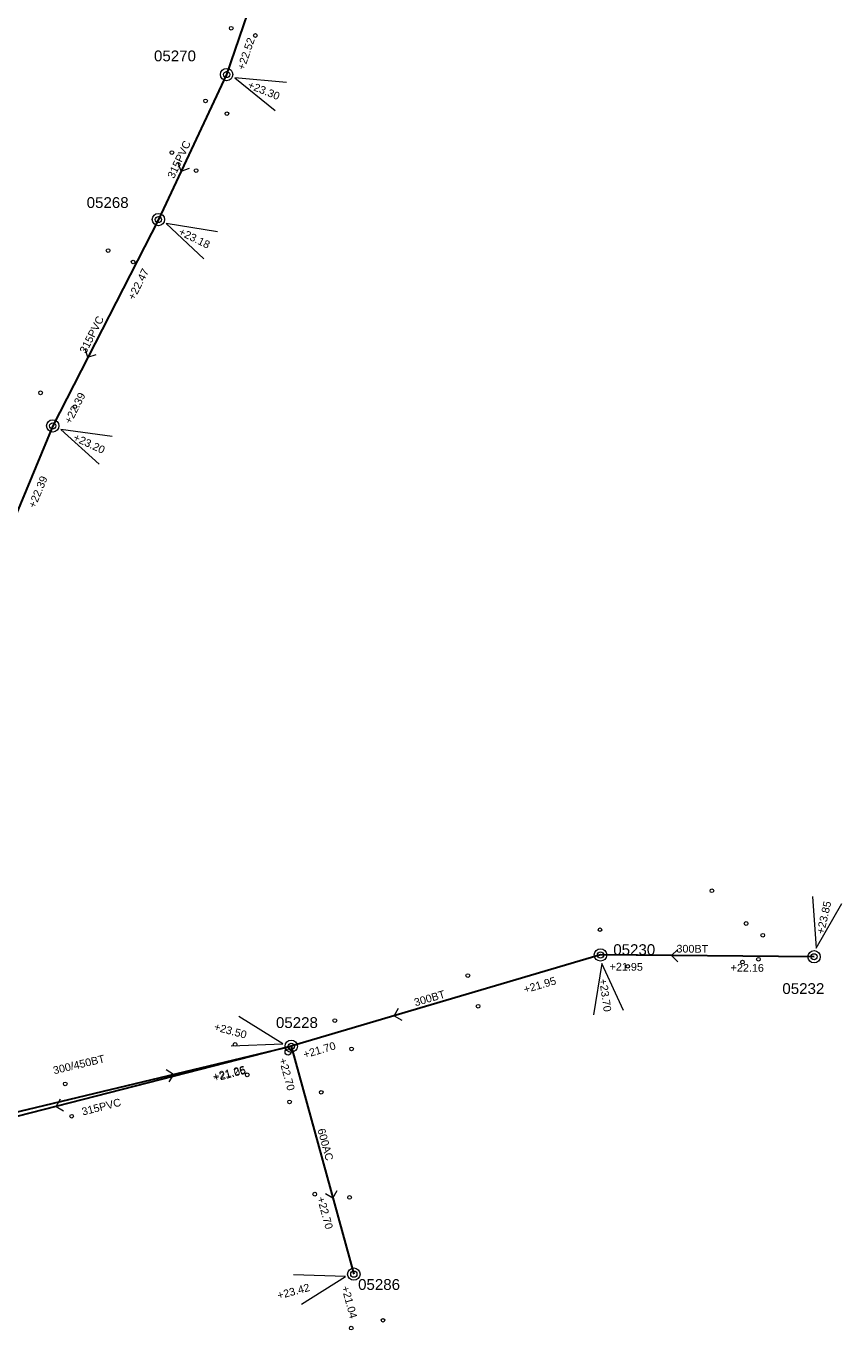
# Model space of a CAD drawing. Header units: metres. Extents: x 196788 to 198093, y 354523 to 355933.
# Tile 2 of 35: x 197609 to 197741, y 354526 to 354737. Entities that reach past the tile are written whole.
import ezdxf

# ---------------------------------------------------------------- set-up
doc = ezdxf.new("R2010")
doc.units = ezdxf.units.M
for name, color, linetype, lineweight in [('AFSTROOM', 2, 'Continuous', 0), ('BOB', 7, 'Continuous', 0), ('CODE', 1, 'Continuous', 0), ('DIAM', 7, 'Continuous', 0), ('GMGIS_STRENGEN', 3, 'Continuous', 30), ('inspectie-riool put', 2, 'Continuous', 0), ('kolk', 2, 'Continuous', 0), ('MVD', 5, 'Continuous', 0), ('PUT', 1, 'Continuous', 0)]:
    doc.layers.add(name, color=color, linetype=linetype, lineweight=lineweight)
doc.styles.get("Standard").update_dxf_attribs({"font": 'arial.ttf'})

# ---------------------------------------------------------------- blocks, each defined once
blk = doc.blocks.new('S360')
at = {"layer": 'inspectie-riool put', "color": 7, "linetype": 'Continuous', "lineweight": 0}
blk.add_circle((0, 0), 0.5, dxfattribs=at)
blk = doc.blocks.new('AFSTROOM')
at = {"layer": 'AFSTROOM', "linetype": 'Continuous'}
for q in [(1, 1), (1, -1)]:
    blk.add_line((0, 0), q, dxfattribs=at)
blk = doc.blocks.new('S340')
at = {"layer": 'kolk', "color": 7, "linetype": 'Continuous', "lineweight": 0}
blk.add_circle((0, 0), 0.3, dxfattribs=at)

msp = doc.modelspace()

# ---------------------------------------------------------------- linework, layer by layer
at = {"layer": 'GMGIS_STRENGEN', "linetype": 'Continuous', "flags": 128}
for points in [[(197653.94, 354764.78), (197641.75, 354729.07)], [(197641.75, 354729.07), (197630.69, 354705.57)], [(197630.69, 354705.57), (197613.57, 354672.15)], [(197613.57, 354672.15), (197595.97, 354629.81)], [(197702.33, 354586.43), (197652.22, 354571.64)], [(197736.93, 354586.14), (197702.33, 354586.43)], [(197594.96, 354557.96), (197652.22, 354571.64)], [(197652.22, 354571.64), (197595.07, 354557.01)], [(197652.22, 354571.64), (197662.36, 354534.72)]]:
    msp.add_lwpolyline(points, dxfattribs=at)
at = {"layer": 'MVD', "linetype": 'Continuous'}
for p, q in [((197651.43, 354727.8), (197643.06, 354728.53)), ((197643.06, 354728.53), (197649.59, 354723.25)), ((197640.25, 354703.61), (197631.96, 354704.95)), ((197631.96, 354704.95), (197638.08, 354699.2)), ((197623.18, 354670.41), (197614.86, 354671.55)), ((197614.86, 354671.55), (197621.11, 354665.95)), ((197736.66, 354595.89), (197737.25, 354587.51)), ((197737.25, 354587.51), (197741.45, 354594.79)), ((197702.52, 354585.03), (197701.2, 354576.74)), ((197706.07, 354577.42), (197702.52, 354585.03)), ((197650.86, 354572.01), (197643.74, 354576.47)), ((197642.46, 354571.73), (197650.86, 354572.01)), ((197661, 354534.35), (197652.6, 354534.62)), ((197653.89, 354529.88), (197661, 354534.35))]:
    msp.add_line(p, q, dxfattribs=at)
at = {"layer": 'PUT', "linetype": 'Continuous'}
for centre in [(197641.75, 354729.07), (197630.69, 354705.57), (197613.57, 354672.15), (197702.33, 354586.43), (197736.93, 354586.14), (197652.22, 354571.64), (197662.36, 354534.72)]:
    msp.add_circle(centre, 1, dxfattribs=at)

# ---------------------------------------------------------------- block references
at = {"layer": 'AFSTROOM'}
for p, rotation in [((197634.38, 354713.4), 64.80000000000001), ((197619.28, 354683.29), 62.89999999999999), ((197713.86, 354586.33), 359.4999999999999), ((197668.92, 354576.57), 16.4), ((197633.13, 354567.08), 193.3999999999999), ((197614.12, 354561.89), 14.4), ((197658.98, 354547.03), 105.4)]:
    msp.add_blockref('AFSTROOM', p, dxfattribs=dict(at, rotation=rotation))
at = {"layer": 'inspectie-riool put', "color": 7, "linetype": 'Continuous', "lineweight": 0}
for p in [(197641.75, 354729.07), (197630.69, 354705.57), (197613.57, 354672.15), (197702.33, 354586.43), (197736.93, 354586.14), (197652.22, 354571.64), (197651.71, 354570.7), (197662.36, 354534.72)]:
    msp.add_blockref('S360', p, dxfattribs=at)
at = {"layer": 'kolk', "color": 7, "linetype": 'Continuous', "lineweight": 0}
for p in [(197642.5, 354736.57), (197646.4, 354735.39), (197638.33, 354724.8), (197641.8, 354722.73), (197632.88, 354716.42), (197636.8, 354713.51), (197622.53, 354700.54), (197626.59, 354698.7), (197611.61, 354677.5), (197617.16, 354675.24), (197720.39, 354596.83), (197725.93, 354591.53), (197702.25, 354590.53), (197728.63, 354589.62), (197706.74, 354584.59), (197725.33, 354585.27), (197727.92, 354585.73), (197680.83, 354583.09), (197682.49, 354578.12), (197659.28, 354575.81), (197643.12, 354571.93), (197662, 354571.22), (197615.6, 354565.54), (197645.08, 354567.01), (197657.08, 354564.18), (197651.95, 354562.62), (197616.64, 354560.31), (197656.02, 354547.68), (197661.68, 354547.16), (197661.94, 354525.99), (197667.09, 354527.24)]:
    msp.add_blockref('S340', p, dxfattribs=at)

# ---------------------------------------------------------------- texts
at = {"layer": 'BOB'}
for s, rotation, p in [('+22.52', 71.2, (197644.6, 354729.68)), ('+22.47', 62.9, (197626.76, 354692.42)), ('+22.39', 62.9, (197616.48, 354672.34)), ('+22.39', 67.4, (197610.7, 354658.72)), ('+21.95', 359.5, (197703.8, 354583.92)), ('+22.16', 359.5, (197723.41, 354583.75)), ('+21.95', 16.4, (197690.09, 354580.21)), ('+21.70', 16.4, (197654.37, 354569.67)), ('+21.26', 13.4, (197639.67, 354566.07)), ('+21.05', 14.4, (197639.76, 354565.87)), ('+22.70', 285.4, (197650.21, 354569.53)), ('+22.70', 285.4, (197656.38, 354547.08)), ('+21.04', 285.1, (197660.34, 354532.63))]:
    msp.add_text(s, height=1.25, rotation=rotation, dxfattribs=at).set_placement(p)
at = {"layer": 'CODE'}
for s, p in [('05270', (197629.98, 354731.21)), ('05268', (197619.07, 354707.45)), ('05230', (197704.4, 354586.42)), ('05232', (197731.8, 354580.11)), ('05228', (197649.74, 354574.6)), ('05286', (197663.05, 354532.17))]:
    msp.add_text(s, height=1.75, dxfattribs=at).set_placement(p)
at = {"layer": 'DIAM'}
for s, rotation, p in [('315PVC', 64.8, (197633.21, 354712.1)), ('315PVC', 62.9, (197618.95, 354683.75)), ('300BT', 359.5, (197714.63, 354586.83)), ('300BT', 16.4, (197672.34, 354578.1)), ('300/450BT', 13.4, (197613.79, 354567.09)), ('315PVC', 14.4, (197618.45, 354560.41)), ('600AC', 285.4, (197656.45, 354558.14))]:
    msp.add_text(s, height=1.25, rotation=rotation, dxfattribs=at).set_placement(p)
at = {"layer": 'MVD'}
for s, rotation, p in [('+23.30', 338, (197645.05, 354726.92)), ('+23.18', 333.8, (197633.83, 354703.19)), ('+23.20', 335.2, (197616.77, 354669.84)), ('+23.85', 77, (197738.53, 354589.73)), ('+23.70', 278, (197702.12, 354582.5)), ('+23.50', 344.9, (197639.6, 354574.26)), ('+23.42', 15.2, (197650.14, 354530.62))]:
    msp.add_text(s, height=1.25, rotation=rotation, dxfattribs=at).set_placement(p)

doc.saveas('drawing.dxf')
